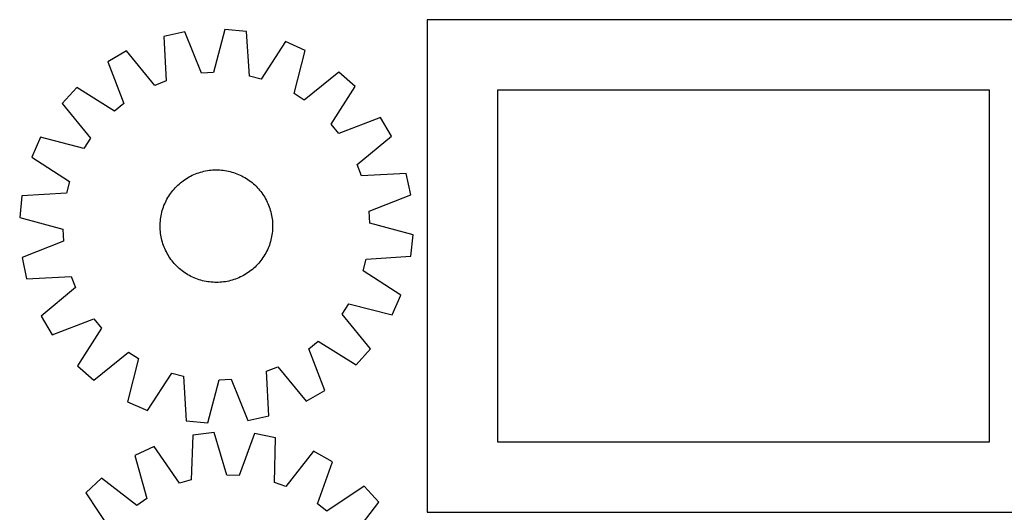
# Model space of a CAD drawing. Header units: millimetres. Extents: x 7 to 1493, y 7 to 2992.
# Tile 6 of 14: x 7 to 707, y 1291 to 1641. Entities that reach past the tile are written whole.
import ezdxf

# ---------------------------------------------------------------- set-up
doc = ezdxf.new("R2010")
doc.units = ezdxf.units.MM
doc.layers.add('COMMON', color=5, linetype='CONTINUOUS', true_color=0x0000ff)
doc.layers.add('CUT', color=7, linetype='CONTINUOUS', true_color=0x000000)

msp = doc.modelspace()

# ---------------------------------------------------------------- linework, layer by layer
at = {"layer": 'COMMON'}
msp.add_line((357.00511, 1290.9133), (657.00511, 1290.9133), dxfattribs=at)
at = {"layer": 'CUT'}
for p, q in [((746.388016, 1641.013301), (296.388016, 1641.013301)), ((296.388016, 1641.013301), (296.388016, 1291.013301)), ((124.150476, 1632.477154), (109.119971, 1629.188619)), ((135.873314, 1602.955131), (124.150476, 1632.477154)), ((152.640809, 1634.140508), (144.433081, 1603.454877)), ((167.951882, 1632.623408), (152.640809, 1634.140508)), ((169.978156, 1600.92374), (167.951882, 1632.623408)), ((109.119971, 1629.188619), (110.796339, 1597.468523)), ((195.561804, 1625.401355), (178.273409, 1598.753913)), ((209.65469, 1619.227126), (195.561804, 1625.401355)), ((82.538059, 1618.802679), (69.259412, 1611.030415)), ((102.809946, 1594.348122), (82.538059, 1618.802679)), ((201.786055, 1588.452797), (209.65469, 1619.227126)), ((69.259412, 1611.030415), (80.655782, 1581.380837)), ((233.681549, 1603.82661), (209.004796, 1583.825794)), ((245.176738, 1593.599628), (233.681549, 1603.82661)), ((110.796339, 1597.468523), (102.809946, 1594.348122)), ((144.433081, 1603.454877), (135.873314, 1602.955131)), ((178.273409, 1598.753913), (169.978156, 1600.92374)), ((47.187943, 1592.938536), (36.960961, 1581.443346)), ((74.024527, 1575.945228), (47.187943, 1592.938536)), ((228.183431, 1566.763043), (245.176738, 1593.599628)), ((696.388016, 1591.013301), (346.388016, 1591.013301)), ((346.388016, 1591.013301), (346.388016, 1341.013301)), ((696.388016, 1341.013301), (696.388016, 1591.013301)), ((209.004796, 1583.825794), (201.786055, 1588.452797)), ((36.960961, 1581.443346), (56.961777, 1556.766593)), ((80.655782, 1581.380837), (74.024527, 1575.945228)), ((263.268617, 1571.528159), (233.619039, 1560.131789)), ((271.040881, 1558.249512), (263.268617, 1571.528159)), ((233.619039, 1560.131789), (228.183431, 1566.763043)), ((21.560445, 1557.416488), (15.386216, 1543.323602)), ((52.334774, 1549.547853), (21.560445, 1557.416488)), ((56.961777, 1556.766593), (52.334774, 1549.547853)), ((246.586325, 1537.977625), (271.040881, 1558.249512)), ((15.386216, 1543.323602), (42.033658, 1526.035207)), ((137.656861, 1533.282002), (138.886481, 1533.540929)), ((138.886481, 1533.540929), (140.123627, 1533.761104)), ((140.123627, 1533.761104), (141.367078, 1533.942312)), ((141.367078, 1533.942312), (142.615607, 1534.084372)), ((142.615607, 1534.084372), (143.867983, 1534.187145)), ((143.867983, 1534.187145), (145.122968, 1534.250529)), ((145.122968, 1534.250529), (146.379326, 1534.274461)), ((146.379326, 1534.274461), (147.635815, 1534.258919)), ((147.635815, 1534.258919), (148.891196, 1534.203917)), ((148.891196, 1534.203917), (150.14423, 1534.10951)), ((150.14423, 1534.10951), (151.39368, 1533.975791)), ((151.39368, 1533.975791), (152.638314, 1533.802891)), ((152.638314, 1533.802891), (153.876902, 1533.590982)), ((153.876902, 1533.590982), (155.108224, 1533.340273)), ((249.706725, 1529.991232), (246.586325, 1537.977625)), ((121.891207, 1525.798848), (122.893555, 1526.556679)), ((122.893555, 1526.556679), (123.919211, 1527.282651)), ((123.919211, 1527.282651), (124.967165, 1527.976048)), ((124.967165, 1527.976048), (126.036382, 1528.636186)), ((126.036382, 1528.636186), (127.125807, 1529.262413)), ((127.125807, 1529.262413), (128.234364, 1529.854111)), ((128.234364, 1529.854111), (129.360961, 1530.410697)), ((129.360961, 1530.410697), (130.504484, 1530.931621)), ((130.504484, 1530.931621), (131.663805, 1531.416369)), ((131.663805, 1531.416369), (132.837781, 1531.864463)), ((132.837781, 1531.864463), (134.025252, 1532.27546)), ((134.025252, 1532.27546), (135.225047, 1532.648955)), ((135.225047, 1532.648955), (136.435982, 1532.98458)), ((136.435982, 1532.98458), (137.656861, 1533.282002)), ((155.108224, 1533.340273), (156.331062, 1533.05101)), ((156.331062, 1533.05101), (157.544211, 1532.72348)), ((157.544211, 1532.72348), (158.746474, 1532.358005)), ((158.746474, 1532.358005), (159.936663, 1531.954947)), ((159.936663, 1531.954947), (161.113605, 1531.514703)), ((161.113605, 1531.514703), (162.276138, 1531.037708)), ((162.276138, 1531.037708), (163.423114, 1530.524432)), ((163.423114, 1530.524432), (164.553402, 1529.975382)), ((164.553402, 1529.975382), (165.665886, 1529.391099)), ((165.665886, 1529.391099), (166.759468, 1528.772161)), ((166.759468, 1528.772161), (167.83307, 1528.119178)), ((167.83307, 1528.119178), (168.885631, 1527.432795)), ((168.885631, 1527.432795), (169.916113, 1526.713689)), ((169.916113, 1526.713689), (170.923498, 1525.962569)), ((281.426822, 1531.6676), (249.706725, 1529.991232)), ((284.715356, 1516.637095), (281.426822, 1531.6676)), ((42.033658, 1526.035207), (39.863831, 1517.739954)), ((114.825002, 1518.685296), (115.607394, 1519.668591)), ((115.607394, 1519.668591), (116.420286, 1520.626826)), ((116.420286, 1520.626826), (117.262875, 1521.559054)), ((117.262875, 1521.559054), (118.134331, 1522.464356)), ((118.134331, 1522.464356), (119.033793, 1523.341838)), ((119.033793, 1523.341838), (119.960374, 1524.190635)), ((119.960374, 1524.190635), (120.913159, 1525.009907)), ((120.913159, 1525.009907), (121.891207, 1525.798848)), ((170.923498, 1525.962569), (171.906794, 1525.180177)), ((171.906794, 1525.180177), (172.865028, 1524.367285)), ((172.865028, 1524.367285), (173.797257, 1523.524695)), ((173.797257, 1523.524695), (174.702559, 1522.65324)), ((174.702559, 1522.65324), (175.580041, 1521.753777)), ((175.580041, 1521.753777), (176.428837, 1520.827197)), ((176.428837, 1520.827197), (177.24811, 1519.874412)), ((177.24811, 1519.874412), (178.037051, 1518.896363)), ((8.164163, 1515.71368), (6.647063, 1500.402607)), ((39.863831, 1517.739954), (8.164163, 1515.71368)), ((110.812189, 1512.3152), (111.396471, 1513.427684)), ((111.396471, 1513.427684), (112.01541, 1514.521266)), ((112.01541, 1514.521266), (112.668392, 1515.594868)), ((112.668392, 1515.594868), (113.354776, 1516.647429)), ((113.354776, 1516.647429), (114.073882, 1517.67791)), ((114.073882, 1517.67791), (114.825002, 1518.685296)), ((178.037051, 1518.896363), (178.794881, 1517.894016)), ((178.794881, 1517.894016), (179.520853, 1516.86836)), ((179.520853, 1516.86836), (180.21425, 1515.820406)), ((180.21425, 1515.820406), (180.874388, 1514.751189)), ((180.874388, 1514.751189), (181.500615, 1513.661764)), ((181.500615, 1513.661764), (182.092314, 1512.553207)), ((182.092314, 1512.553207), (182.6489, 1511.42661)), ((255.193333, 1504.914257), (284.715356, 1516.637095)), ((108.064091, 1505.306009), (108.429566, 1506.508271)), ((108.429566, 1506.508271), (108.832624, 1507.698461)), ((108.832624, 1507.698461), (109.272868, 1508.875403)), ((109.272868, 1508.875403), (109.749863, 1510.037935)), ((109.749863, 1510.037935), (110.263139, 1511.184912)), ((110.263139, 1511.184912), (110.812189, 1512.3152)), ((182.6489, 1511.42661), (183.169824, 1510.283087)), ((183.169824, 1510.283087), (183.654572, 1509.123766)), ((183.654572, 1509.123766), (184.102666, 1507.94979)), ((184.102666, 1507.94979), (184.513663, 1506.762319)), ((184.513663, 1506.762319), (184.887158, 1505.562524)), ((184.887158, 1505.562524), (185.222782, 1504.351589)), ((6.647063, 1500.402607), (37.332694, 1492.194879)), ((106.678061, 1497.906028), (106.81178, 1499.155478)), ((106.81178, 1499.155478), (106.98468, 1500.400112)), ((106.98468, 1500.400112), (107.196589, 1501.6387)), ((107.196589, 1501.6387), (107.447298, 1502.870021)), ((107.447298, 1502.870021), (107.736561, 1504.09286)), ((107.736561, 1504.09286), (108.064091, 1505.306009)), ((185.222782, 1504.351589), (185.520204, 1503.130709)), ((185.520204, 1503.130709), (185.779131, 1501.90109)), ((185.779131, 1501.90109), (185.999307, 1500.663944)), ((185.999307, 1500.663944), (186.180514, 1499.420493)), ((186.180514, 1499.420493), (186.322574, 1498.171964)), ((255.693079, 1496.35449), (255.193333, 1504.914257)), ((37.332694, 1492.194879), (37.83244, 1483.635111)), ((106.51311, 1494.141124), (106.528652, 1495.397613)), ((106.537042, 1492.884766), (106.51311, 1494.141124)), ((106.528652, 1495.397613), (106.583654, 1496.652994)), ((106.600426, 1491.62978), (106.537042, 1492.884766)), ((106.583654, 1496.652994), (106.678061, 1497.906028)), ((106.703199, 1490.377405), (106.600426, 1491.62978)), ((186.322574, 1498.171964), (186.425347, 1496.919588)), ((186.44212, 1491.896375), (186.347712, 1490.643341)), ((186.425347, 1496.919588), (186.488731, 1495.664602)), ((186.497121, 1493.151756), (186.44212, 1491.896375)), ((186.488731, 1495.664602), (186.512664, 1494.408245)), ((186.512664, 1494.408245), (186.497121, 1493.151756)), ((286.37871, 1488.146761), (255.693079, 1496.35449)), ((106.845259, 1489.128875), (106.703199, 1490.377405)), ((107.026467, 1487.885424), (106.845259, 1489.128875)), ((107.246642, 1486.648279), (107.026467, 1487.885424)), ((107.505569, 1485.418659), (107.246642, 1486.648279)), ((107.802991, 1484.19778), (107.505569, 1485.418659)), ((185.578475, 1485.679347), (185.289212, 1484.456509)), ((185.829184, 1486.910668), (185.578475, 1485.679347)), ((186.041094, 1488.149257), (185.829184, 1486.910668)), ((186.213993, 1489.39389), (186.041094, 1488.149257)), ((186.347712, 1490.643341), (186.213993, 1489.39389)), ((284.861611, 1472.835689), (286.37871, 1488.146761)), ((37.83244, 1483.635111), (8.310417, 1471.912274)), ((108.138616, 1482.986845), (107.802991, 1484.19778)), ((108.512111, 1481.78705), (108.138616, 1482.986845)), ((108.923108, 1480.599578), (108.512111, 1481.78705)), ((109.371201, 1479.425603), (108.923108, 1480.599578)), ((109.85595, 1478.266281), (109.371201, 1479.425603)), ((110.376874, 1477.122758), (109.85595, 1478.266281)), ((183.27591, 1478.511433), (182.762634, 1477.364457)), ((183.752906, 1479.673966), (183.27591, 1478.511433)), ((184.19315, 1480.850908), (183.752906, 1479.673966)), ((184.596208, 1482.041097), (184.19315, 1480.850908)), ((184.961682, 1483.24336), (184.596208, 1482.041097)), ((185.289212, 1484.456509), (184.961682, 1483.24336)), ((8.310417, 1471.912274), (11.598952, 1456.881769)), ((110.93346, 1475.996162), (110.376874, 1477.122758)), ((111.525158, 1474.887605), (110.93346, 1475.996162)), ((112.151385, 1473.79818), (111.525158, 1474.887605)), ((112.811523, 1472.728963), (112.151385, 1473.79818)), ((113.50492, 1471.681009), (112.811523, 1472.728963)), ((114.230892, 1470.655352), (113.50492, 1471.681009)), ((114.988723, 1469.653005), (114.230892, 1470.655352)), ((178.951891, 1470.871458), (178.200771, 1469.864072)), ((179.670997, 1471.90194), (178.951891, 1470.871458)), ((180.357381, 1472.954501), (179.670997, 1471.90194)), ((181.010364, 1474.028102), (180.357381, 1472.954501)), ((181.629302, 1475.121685), (181.010364, 1474.028102)), ((182.213584, 1476.234169), (181.629302, 1475.121685)), ((182.762634, 1477.364457), (182.213584, 1476.234169)), ((250.992115, 1462.514162), (253.161943, 1470.809415)), ((253.161943, 1470.809415), (284.861611, 1472.835689)), ((115.777664, 1468.674957), (114.988723, 1469.653005)), ((116.596936, 1467.722172), (115.777664, 1468.674957)), ((117.445733, 1466.795591), (116.596936, 1467.722172)), ((118.323215, 1465.896129), (117.445733, 1466.795591)), ((119.228517, 1465.024673), (118.323215, 1465.896129)), ((120.160745, 1464.182083), (119.228517, 1465.024673)), ((121.118979, 1463.369192), (120.160745, 1464.182083)), ((172.112614, 1463.539461), (171.134566, 1462.75052)), ((173.065399, 1464.358734), (172.112614, 1463.539461)), ((173.99198, 1465.20753), (173.065399, 1464.358734)), ((174.891442, 1466.085012), (173.99198, 1465.20753)), ((175.762898, 1466.990314), (174.891442, 1466.085012)), ((176.605487, 1467.922543), (175.762898, 1466.990314)), ((177.418379, 1468.880777), (176.605487, 1467.922543)), ((178.200771, 1469.864072), (177.418379, 1468.880777)), ((11.598952, 1456.881769), (43.319048, 1458.558137)), ((43.319048, 1458.558137), (46.439449, 1450.571744)), ((122.102275, 1462.5868), (121.118979, 1463.369192)), ((123.10966, 1461.83568), (122.102275, 1462.5868)), ((124.140142, 1461.116573), (123.10966, 1461.83568)), ((125.192703, 1460.43019), (124.140142, 1461.116573)), ((126.266305, 1459.777207), (125.192703, 1460.43019)), ((127.359887, 1459.158269), (126.266305, 1459.777207)), ((128.472371, 1458.573987), (127.359887, 1459.158269)), ((129.602659, 1458.024937), (128.472371, 1458.573987)), ((130.749636, 1457.511661), (129.602659, 1458.024937)), ((131.912168, 1457.034665), (130.749636, 1457.511661)), ((133.08911, 1456.594421), (131.912168, 1457.034665)), ((134.2793, 1456.191363), (133.08911, 1456.594421)), ((160.187993, 1456.684905), (159.000521, 1456.273908)), ((161.361968, 1457.132999), (160.187993, 1456.684905)), ((162.52129, 1457.617747), (161.361968, 1457.132999)), ((163.664813, 1458.138671), (162.52129, 1457.617747)), ((164.791409, 1458.695257), (163.664813, 1458.138671)), ((165.899966, 1459.286956), (164.791409, 1458.695257)), ((166.989391, 1459.913183), (165.899966, 1459.286956)), ((168.058608, 1460.573321), (166.989391, 1459.913183)), ((169.106562, 1461.266718), (168.058608, 1460.573321)), ((170.132219, 1461.99269), (169.106562, 1461.266718)), ((171.134566, 1462.75052), (170.132219, 1461.99269)), ((277.639557, 1445.225767), (250.992115, 1462.514162)), ((46.439449, 1450.571744), (21.984892, 1430.299857)), ((135.481562, 1455.825889), (134.2793, 1456.191363)), ((136.694711, 1455.498359), (135.481562, 1455.825889)), ((137.91755, 1455.209096), (136.694711, 1455.498359)), ((139.148871, 1454.958387), (137.91755, 1455.209096)), ((140.387459, 1454.746477), (139.148871, 1454.958387)), ((141.632093, 1454.573578), (140.387459, 1454.746477)), ((142.881543, 1454.439859), (141.632093, 1454.573578)), ((144.134577, 1454.345451), (142.881543, 1454.439859)), ((145.389958, 1454.29045), (144.134577, 1454.345451)), ((146.646447, 1454.274907), (145.389958, 1454.29045)), ((147.902805, 1454.29884), (146.646447, 1454.274907)), ((149.157791, 1454.362224), (147.902805, 1454.29884)), ((150.410166, 1454.464997), (149.157791, 1454.362224)), ((151.658696, 1454.607057), (150.410166, 1454.464997)), ((152.902147, 1454.788264), (151.658696, 1454.607057)), ((154.139292, 1455.00844), (152.902147, 1454.788264)), ((155.368912, 1455.267367), (154.139292, 1455.00844)), ((156.589791, 1455.564789), (155.368912, 1455.267367)), ((157.800726, 1455.900413), (156.589791, 1455.564789)), ((159.000521, 1456.273908), (157.800726, 1455.900413)), ((271.465328, 1431.132881), (277.639557, 1445.225767)), ((236.063997, 1431.782775), (240.690999, 1439.001516)), ((240.690999, 1439.001516), (271.465328, 1431.132881)), ((21.984892, 1430.299857), (29.757156, 1417.02121)), ((256.064812, 1407.106022), (236.063997, 1431.782775)), ((29.757156, 1417.02121), (59.406734, 1428.41758)), ((64.842342, 1421.786325), (47.849035, 1394.949741)), ((59.406734, 1428.41758), (64.842342, 1421.786325)), ((212.369991, 1407.168532), (219.001246, 1412.60414)), ((219.001246, 1412.60414), (245.83783, 1395.610833)), ((59.344225, 1384.722759), (84.020977, 1404.723574)), ((84.020977, 1404.723574), (91.239718, 1400.096572)), ((223.766361, 1377.518954), (212.369991, 1407.168532)), ((245.83783, 1395.610833), (256.064812, 1407.106022)), ((47.849035, 1394.949741), (59.344225, 1384.722759)), ((91.239718, 1400.096572), (83.371083, 1369.322243)), ((182.229434, 1391.080846), (190.215827, 1394.201246)), ((190.215827, 1394.201246), (210.487714, 1369.74669)), ((97.463969, 1363.148014), (114.752364, 1389.795456)), ((114.752364, 1389.795456), (123.047617, 1387.625628)), ((123.047617, 1387.625628), (125.073891, 1355.92596)), ((183.905802, 1359.360749), (182.229434, 1391.080846)), ((140.384964, 1354.408861), (148.592692, 1385.094492)), ((148.592692, 1385.094492), (157.15246, 1385.594238)), ((157.15246, 1385.594238), (168.875297, 1356.072215)), ((210.487714, 1369.74669), (223.766361, 1377.518954)), ((83.371083, 1369.322243), (97.463969, 1363.148014)), ((168.875297, 1356.072215), (183.905802, 1359.360749)), ((125.073891, 1355.92596), (140.384964, 1354.408861)), ((129.748423, 1345.711507), (128.589204, 1313.968303)), ((145.012318, 1347.646465), (129.748423, 1345.711507)), ((154.055567, 1317.196598), (145.012318, 1347.646465)), ((173.537467, 1346.762325), (162.625795, 1316.930963)), ((188.652228, 1343.885776), (173.537467, 1346.762325)), ((102.34618, 1337.737618), (88.427289, 1331.180561)), ((120.356347, 1311.572591), (102.34618, 1337.737618)), ((187.843342, 1312.131714), (188.652228, 1343.885776)), ((346.388016, 1341.013301), (696.388016, 1341.013301)), ((88.427289, 1331.180561), (97.133995, 1300.632762)), ((215.508043, 1334.230153), (195.912028, 1309.230734)), ((228.994133, 1326.823675), (215.508043, 1334.230153)), ((218.412292, 1296.873727), (228.994133, 1326.823675)), ((162.625795, 1316.930963), (154.055567, 1317.196598)), ((64.830274, 1315.129184), (53.618863, 1304.591877)), ((90.044398, 1295.810212), (64.830274, 1315.129184)), ((128.589204, 1313.968303), (120.356347, 1311.572591)), ((195.912028, 1309.230734), (187.843342, 1312.131714)), ((53.618863, 1304.591877), (71.339222, 1278.229714)), ((251.551778, 1309.341728), (225.189615, 1291.62137)), ((262.089085, 1298.130318), (251.551778, 1309.341728)), ((97.133995, 1300.632762), (90.044398, 1295.810212)), ((225.189615, 1291.62137), (218.412292, 1296.873727)), ((242.770113, 1272.916194), (262.089085, 1298.130318)), ((296.388016, 1291.013301), (746.388016, 1291.013301))]:
    msp.add_line(p, q, dxfattribs=at)

doc.saveas('drawing.dxf')
